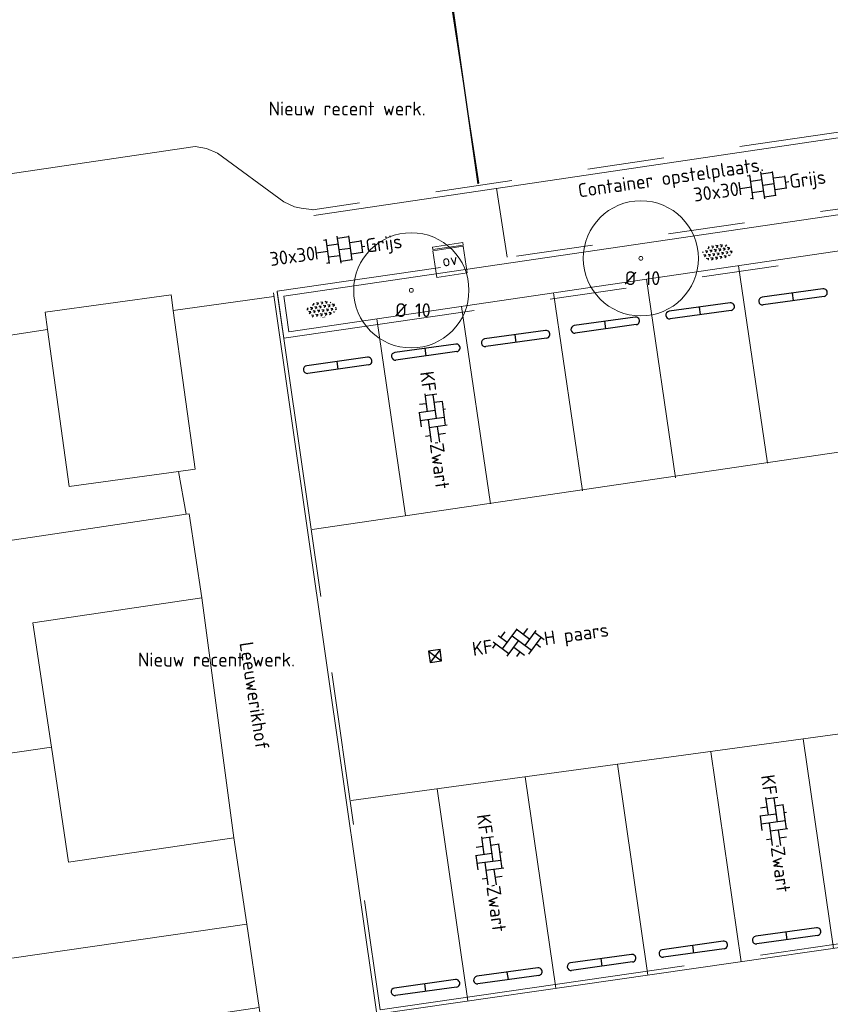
# Model space of a CAD drawing. Header units: metres. Extents: x 102746 to 103541, y 468531 to 469408.
# Tile 20 of 87: x 103077 to 103098, y 469010 to 469035. Entities that reach past the tile are written whole.
import ezdxf
from ezdxf.enums import TextEntityAlignment as Align

# ---------------------------------------------------------------- set-up
doc = ezdxf.new("R2010")
doc.units = ezdxf.units.M
doc.linetypes.add('VH-OPSLUITBAND_100X200', pattern=[16, 8, -2, 4, -2])
doc.linetypes.add('VH-TROTTOIRBAND_130-150', pattern=[15, 5, -2, 2, -2, 2, -2])
doc.layers.get('0').update_dxf_attribs({"lineweight": 25})
for name, color, linetype, lineweight in [('B-RO-GR-BOOM-G', 90, 'Continuous', 13), ('B-RO-GR-BOOM_BOOM_10 CM-S', 90, 'Continuous', 25), ('B-RO-GR-SIERPLANTSOEN-S', 90, 'Continuous', 25), ('B-RO-IE-MEUBILAIR_WEGMEUBILAIR-S', 7, 'Continuous', 25), ('B-RO-KL-ET_LS_OV_KAST-S', 190, 'Continuous', 25), ('B-RO-OG-BGT-G', 253, 'Continuous', 13), ('B-RO-RI-HWA_KOLK-S', 150, 'Continuous', 25), ('B-RO-VH-KANTOPSLUITING_ACHTERKANTBAND-G', 253, 'Continuous', 18), ('B-RO-VH-KANTOPSLUITING_OPSLUITBAND_100X200-G', 150, 'VH-OPSLUITBAND_100X200', 18), ('B-RO-VH-KANTOPSLUITING_TROTTOIRBAND_130 150-G', 84, 'VH-TROTTOIRBAND_130-150', 18), ('B-RO-VH-VERHARDING-G', 252, 'Continuous', 18), ('B-RO-VH-VERHARDING_BETONSTRAATSTEEN-S', 252, 'Continuous', 25), ('B-RO-VH-VERHARDING_TEGEL_BETON-S', 252, 'Continuous', 25), ('X-XX-AL-T18', 7, 'Continuous', 18)]:
    doc.layers.add(name, color=color, linetype=linetype, lineweight=lineweight)
doc.layers.add('OUD_NAAR_NIEUW_SCHEIDING', color=1, linetype='Continuous')
doc.styles.add('NLCS-ISO', font='txt')
doc.styles.add('NLCS-ISO-M200-T18', font='txt', dxfattribs={"height": 0.36})

# ---------------------------------------------------------------- blocks, each defined once
blk = doc.blocks.new('SIE-WEG_PARKEERMAATREGEL_STOOTBAND_200X200X900_DUBBEL')
for p, q in [((0.7999999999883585, 0.1000000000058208), (-0.8000000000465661, 0.1000000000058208)), ((0, -0.1000000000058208), (0, 0.1000000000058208)), ((0.7999999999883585, -0.1000000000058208), (-0.7999999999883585, -0.1000000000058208))]:
    blk.add_line(p, q)
for centre, start, end in [((-0.7999999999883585, 2.91038304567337e-11), 89.99999999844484, 269.9999999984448), ((0.8000000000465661, -8.731149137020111e-11), 269.9999999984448, 90.00000001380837)]:
    blk.add_arc(centre, 0.1, start, end)
blk = doc.blocks.new('B-SRI-KOLK_STRAAT_300X300-SO')
for p, q in [((-0.7500000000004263, 2.842170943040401e-13), (0.7499999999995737, 1.500000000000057)), ((0.7499999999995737, 2.842170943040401e-13), (-0.7500000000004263, 1.500000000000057))]:
    blk.add_line(p, q)
at = {"flags": 128}
blk.add_lwpolyline([(-0.7500000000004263, 2.842170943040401e-13), (0.7499999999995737, 2.842170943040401e-13), (0.7499999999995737, 1.500000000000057), (-0.7500000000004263, 1.500000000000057)], close=True, dxfattribs=at)
blk = doc.blocks.new('SGR-BOOM 10')
at = {"layer": 'B-RO-GR-BOOM-G'}
for radius in [1.5, 0.05]:
    blk.add_circle((0.0006134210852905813, -0.0002409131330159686), radius, dxfattribs=at)
at = {"layer": 'X-XX-AL-T18', "insert": (-0.4167809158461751, -0.3367894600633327), "char_height": 0.36, "attachment_point": 1, "style": 'NLCS-ISO-M200-T18'}
blk.add_mtext_dynamic_manual_height_columns('%%C 10', width=1.833884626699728, gutter_width=1.8, heights=[0], dxfattribs=at)
blk = doc.blocks.new('SKL-ET_OV_KAST-SO')
at = {"color": 0, "linetype": 'ByBlock', "lineweight": 18}
for points in [[(-2, 2), (2, 2), (2, 1.680000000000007), (-2, 1.680000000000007)], [(-2, 1.52000000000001), (2, 1.52000000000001), (2, -2), (-2, -2)]]:
    blk.add_lwpolyline(points, close=True, dxfattribs=at)
at = {"color": 0, "linetype": 'ByBlock', "lineweight": 18, "style": 'NLCS-ISO'}
blk.add_text('ov', height=1.5, dxfattribs=at).set_placement((0, 0), align=Align.MIDDLE_CENTER)
blk = doc.blocks.new('SVH-BSS_KEIFORMAAT_ELLEBOOG_KL-SO')
for p, q in [((-1.871609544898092, 1.501752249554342), (-1.871609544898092, 0.3855414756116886)), ((-1.871609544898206, 1.435541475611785), (1.278390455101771, 1.435541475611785)), ((-0.8216095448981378, 1.746491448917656), (-0.8216095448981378, 1.435541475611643)), ((0.2283904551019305, 1.435541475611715), (0.2283904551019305, -1.714458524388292)), ((1.278390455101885, 1.667504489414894), (1.278390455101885, -0.664458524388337)), ((2.32839045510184, 1.309937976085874), (2.32839045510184, 0.3855414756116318)), ((-2.921609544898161, 0.9167434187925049), (-2.921609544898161, -0.6644585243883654)), ((-2.921609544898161, 0.3855414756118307), (0.2283904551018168, 0.3855414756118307)), ((-0.8216095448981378, 0.385541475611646), (-0.8216095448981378, -1.746491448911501)), ((1.278390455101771, 0.3855414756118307), (3.316110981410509, 0.3855414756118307)), ((3.378390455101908, 0.1772992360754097), (3.378390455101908, -0.1772992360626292)), ((-3.155125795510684, -0.6644585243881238), (-0.8216095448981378, -0.6644585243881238)), ((-1.871609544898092, -0.6644585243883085), (-1.871609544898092, -1.501752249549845)), ((0.2283904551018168, -0.6644585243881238), (3.155125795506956, -0.6644585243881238)), ((2.32839045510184, -0.6644585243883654), (2.32839045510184, -1.30993797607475)), ((-0.8216095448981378, -1.714458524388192), (1.034122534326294, -1.714458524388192))]:
    blk.add_line(p, q)
at = {"style": 'NLCS-ISO'}
blk.add_attdef('FORMAAT', text='', height=1.8, dxfattribs=at).set_placement((-3.39489953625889, -4.365574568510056e-15), align=Align.MIDDLE_RIGHT)
blk.add_attdef('KLEUR', text='', height=1.8, dxfattribs=at).set_placement((3.39489953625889, 3.637978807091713e-16), align=Align.MIDDLE_LEFT)
at = {"style": 'NLCS-ISO', "flags": 1}
blk.add_attdef('FUNCTIE', text='', height=1.8, dxfattribs=at).set_placement((0.1159930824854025, -3.584775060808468), align=Align.MIDDLE_CENTER)
blk = doc.blocks.new('SVH-BSS_KEIFORMAAT_KEPER_KL-SO')
for p, q in [((-2.227386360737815, -0.7424621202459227), (-2.461364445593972e-13, 1.484924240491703)), ((-2.227386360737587, 0.7424621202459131), (-1.567820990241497, 1.402027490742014)), ((-0.09998502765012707, 1.584909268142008), (1.484924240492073, -2.322309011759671e-13)), ((0.742462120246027, 0.7424621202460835), (1.404576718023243, 1.404576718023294)), ((-3.43788558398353, -0.4680371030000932), (-2.969848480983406, 3.774758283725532e-14)), ((-3.307551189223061, 0.3377027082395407), (-1.484924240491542, -1.484924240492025)), ((-2.519732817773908, 1.034808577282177), (-1.484924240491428, -2.748912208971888e-13)), ((-1.773950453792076, -1.773950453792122), (2.086109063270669e-13, 2.082778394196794e-13)), ((-0.7424621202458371, 0.7424621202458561), (1.484924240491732, -1.48492424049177)), ((0.7424621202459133, -0.7424621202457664), (2.463847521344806, 0.9789232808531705)), ((1.058390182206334, -1.911458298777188), (2.969848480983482, 9.325873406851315e-15)), ((2.227386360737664, 0.7424621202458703), (3.310004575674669, -0.3401560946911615)), ((-0.7424621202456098, -0.7424621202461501), (0.5036314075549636, -1.988555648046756)), ((2.227386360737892, -0.7424621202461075), (2.720216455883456, -1.235292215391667)), ((-0.5150548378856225, -1.999979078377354), (9.492406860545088e-14, -1.484924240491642))]:
    blk.add_line(p, q)
at = {"style": 'NLCS-ISO'}
blk.add_attdef('FORMAAT', text='', height=1.8, dxfattribs=at).set_placement((-3.471395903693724, -0.2340185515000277), align=Align.MIDDLE_RIGHT)
blk.add_attdef('KLEUR', text='', height=1.8, dxfattribs=at).set_placement((3.318214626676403, -0.215048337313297), align=Align.MIDDLE_LEFT)
at = {"style": 'NLCS-ISO', "flags": 1}
blk.add_attdef('FUNCTIE', text='', height=1.8, dxfattribs=at).set_placement((0.1159930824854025, -3.584775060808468), align=Align.MIDDLE_CENTER)
blk = doc.blocks.new('SVH-TEGEL_300X300_DUN_HALFST_KL-SO')
for p, q in [((-1.83708385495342, 1.5), (-1.499999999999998, 1.5)), ((-1.499999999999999, -1.600165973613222), (-1.499999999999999, 1.600165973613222)), ((1.110223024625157e-15, -1.78372119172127), (1.110223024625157e-15, 1.78372119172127)), ((2.220446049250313e-15, 1.5), (1.500000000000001, 1.5)), ((1.500000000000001, -1.600165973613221), (1.500000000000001, 1.600165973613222)), ((-3.08021532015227, 0.7500000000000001), (-2.999999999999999, 0.7500000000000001)), ((-2.999999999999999, -0.8349495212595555), (-2.999999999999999, 0.834949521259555)), ((-2.999999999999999, 0), (-1.499999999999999, 0)), ((-1.499999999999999, 0.7500000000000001), (1.110223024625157e-15, 0.7500000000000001)), ((0, 0), (1.500000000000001, 0)), ((1.500000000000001, 0.7500000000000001), (3, 0.7500000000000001)), ((3, -0.8349495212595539), (3, 0.8349495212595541)), ((3, 0), (3.39489953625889, 0)), ((-3.08021532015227, -0.7500000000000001), (-3, -0.7500000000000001)), ((-1.5, -0.7500000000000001), (0, -0.7500000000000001)), ((1.499999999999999, -0.7500000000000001), (3, -0.7500000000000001)), ((-1.837083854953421, -1.5), (-1.499999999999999, -1.5)), ((1.110223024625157e-15, -1.5), (1.500000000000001, -1.5))]:
    blk.add_line(p, q)
at = {"style": 'NLCS-ISO'}
blk.add_attdef('FORMAAT', text='', height=1.8, dxfattribs=at).set_placement((-3.18021532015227, -2.887924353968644e-16), align=Align.MIDDLE_RIGHT)
blk.add_attdef('KLEUR', text='', height=1.8, dxfattribs=at).set_placement((3.49489953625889, -6.891423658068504e-16), align=Align.MIDDLE_LEFT)
at = {"style": 'NLCS-ISO', "flags": 1}
blk.add_attdef('FUNCTIE', text='', height=1.8, dxfattribs=at).set_placement((0.1159930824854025, -3.584775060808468), align=Align.MIDDLE_CENTER)
blk = doc.blocks.new('SGR-SIERPLANTSOEN-SO')
at = {"ltscale": 0.1}
h = blk.add_hatch(dxfattribs=at)
h.set_pattern_fill('GR-SIERPLANTSOEN', color=256, scale=0.1, style=0, pattern_type=2)
h.set_pattern_definition([(30, (-2.066961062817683, -1.090504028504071), (0.2886752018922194, 0.4999998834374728), [0.2, -0.8]), (90, (-1.980358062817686, -1.140504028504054), (-0.288675, 0.5), [0.2, -0.8]), (150, (-1.893755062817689, -1.090504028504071), (-0.5773502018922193, 1.165625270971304e-07), [0.2, -0.8])])
edge = h.paths.add_edge_path()
edge.add_ellipse((0, 0), major_axis=(1.980358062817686, 0), ratio=0.5254120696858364, start_angle=0, end_angle=360, ccw=False)
at = {"ltscale": 0.1, "style": 'NLCS-ISO'}
blk.add_attdef('TYPE', text='', height=0.5, dxfattribs=at).set_placement((3.470943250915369, -0.01606055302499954), align=Align.MIDDLE_CENTER)

msp = doc.modelspace()

# ---------------------------------------------------------------- linework, layer by layer
at = {"layer": 'B-RO-OG-BGT-G', "color": 252, "flags": 128}
for points in [[(103087.3135775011, 469038.5715458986), (103086.668, 469038.476), (103081.992, 469037.784), (103076.33, 469036.945), (103073.983, 469036.598), (103026.191, 469029.623), (103023.233, 469029.191), (103023.082, 469029.171), (103023.899, 469023.574), (103024.442, 469023.637), (103046.755, 469026.93), (103081.431, 469032.048), (103081.731, 469032.001), (103082.017, 469031.879), (103083.74, 469030.614), (103084.019, 469030.484), (103084.193, 469030.446), (103084.5229115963, 469030.4046616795)], [(103084.5229115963, 469030.4046616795), (103084.193, 469030.446), (103084.019, 469030.484), (103083.74, 469030.614), (103082.017, 469031.879), (103081.731, 469032.001), (103081.431, 469032.048), (103046.755, 469026.93)], [(103048.985, 469023.96), (103052.051, 469024.414), (103054.992, 469024.849), (103057.933, 469025.284), (103060.874, 469025.72), (103063.815, 469026.156), (103066.877, 469026.609), (103066.96, 469026.045), (103076.624, 469027.14), (103077.594, 469027.289), (103077.532, 469027.739), (103080.809, 469028.191), (103080.866, 469027.782), (103083.4843249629, 469028.1434815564)], [(103083.4843249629, 469028.1434815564), (103080.866, 469027.782), (103081.436, 469023.649), (103081.001, 469023.589), (103081.201, 469022.475), (103081.282, 469022.487), (103081.606, 469020.3), (103082.443, 469014.055), (103082.776, 469011.807), (103083.099, 469009.63), (103083.993, 469003.393), (103084.326, 469001.145), (103084.496, 469000), (103084.626, 468999.121), (103085.098, 468995.512), (103080.886, 468994.753), (103082.406, 468981.147)]]:
    msp.add_lwpolyline(points, dxfattribs=at)
for points in [[(103081.001, 469023.589), (103081.436, 469023.649), (103080.866, 469027.782), (103080.809, 469028.191), (103077.532, 469027.739), (103077.594, 469027.289), (103078.159, 469023.197)], [(103076.624, 469027.14), (103066.96, 469026.045), (103067.74, 469020.778), (103067.782, 469020.488), (103077.434, 469021.917), (103081.201, 469022.475), (103081.001, 469023.589), (103078.159, 469023.197), (103077.594, 469027.289)], [(103077.434, 469021.917), (103067.782, 469020.488), (103065.886, 469020.207), (103066.596, 469014.671), (103068.604, 469014.961), (103068.586, 469015.088), (103077.692, 469016.409), (103077.212, 469019.649), (103081.606, 469020.3), (103081.282, 469022.487), (103081.201, 469022.475)], [(103077.692, 469016.409), (103078.136, 469013.417), (103082.443, 469014.055), (103081.606, 469020.3), (103077.212, 469019.649)], [(103068.604, 469014.961), (103068.613, 469014.901), (103069.34, 469009.858), (103082.776, 469011.807), (103082.443, 469014.055), (103078.136, 469013.417), (103077.692, 469016.409), (103068.586, 469015.088)], [(103067.544, 469004.216), (103070.101, 469004.586), (103078.964, 469005.901), (103078.512, 469008.951), (103083.099, 469009.63), (103082.776, 469011.807), (103069.34, 469009.858), (103066.829, 469009.532)]]:
    msp.add_lwpolyline(points, close=True, dxfattribs=at)
at = {"layer": 'B-RO-VH-KANTOPSLUITING_ACHTERKANTBAND-G', "linetype": 'Continuous'}
for points, elevation in [([(103100.575737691, 469032.631915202), (103084.520775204, 469030.252706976)], -3.866918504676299), ([(103083.47036849, 469028.24084805), (103086.161825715, 469009.464058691), (103100.620823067, 469011.542146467)], -3.733611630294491)]:
    msp.add_lwpolyline(points, dxfattribs=dict(at, elevation=elevation))
at = {"layer": 'B-RO-VH-KANTOPSLUITING_ACHTERKANTBAND-G', "linetype": 'Continuous', "elevation": -3.65390393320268}
msp.add_lwpolyline([(103083.742148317, 469028.154238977), (103083.872547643, 469027.22927061), (103102.677550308, 469029.991814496), (103102.535971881, 469030.912315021)], close=True, dxfattribs=at)
at = {"layer": 'B-RO-VH-KANTOPSLUITING_OPSLUITBAND_100X200-G', "elevation": -3.733611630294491}
msp.add_lwpolyline([(103083.5693567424, 469028.2550369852), (103086.2466197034, 469009.5772730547), (103100.6065969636, 469011.6411293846)], dxfattribs=at)
at = {"layer": 'B-RO-VH-KANTOPSLUITING_TROTTOIRBAND_130 150-G', "elevation": -3.866918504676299}
msp.add_lwpolyline([(103100.5537491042, 469032.7802947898), (103084.4987866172, 469030.4010865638)], dxfattribs=at)
at = {"layer": 'B-RO-VH-KANTOPSLUITING_TROTTOIRBAND_130 150-G', "elevation": -3.65390393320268}
msp.add_lwpolyline([(103083.5727957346, 469028.2809924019), (103083.7450778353, 469027.0589347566), (103102.8487641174, 469029.8653566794), (103102.6615824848, 469031.0823555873)], close=True, dxfattribs=at)
at = {"layer": 'B-RO-VH-VERHARDING-G', "linetype": 'Continuous'}
for points, elevation in [([(103081.932573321, 469038.481520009), (103087.195710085, 469039.285128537), (103087.316258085, 469038.555318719), (103087.66594578, 469038.599882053), (103088.815881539, 469031.099543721)], -3.88576408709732), ([(103103.494285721, 469024.87065871), (103084.481855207, 469022.082755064)], -3.83131467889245), ([(103085.492631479, 469015.02198536), (103099.871190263, 469016.983390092)], -3.79652590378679)]:
    msp.add_lwpolyline(points, dxfattribs=dict(at, elevation=elevation))
at = {"layer": 'B-RO-VH-VERHARDING-G', "flags": 128}
for points, elevation in [([(103096.329, 469023.803), (103095.5733216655, 469028.9481696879)], -3.766), ([(103093.938, 469023.427), (103093.1788007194, 469028.5964032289)], -3.781), ([(103091.515, 469023.087), (103090.7581482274, 469028.2407979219)], -3.804), ([(103089.122, 469022.744), (103088.3664227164, 469027.8894421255)], -3.823), ([(103086.912, 469022.446), (103086.1602260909, 469027.5653414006)], -3.803), ([(103097.26, 469016.629), (103098.0447113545, 469011.1719004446)], -3.793), ([(103094.855, 469016.294), (103095.6414039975, 469010.8264903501)], -3.83), ([(103092.423, 469015.973), (103093.2135575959, 469010.4775534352)], -3.853), ([(103090.026, 469015.641), (103090.8182610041, 469010.1332946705)], -3.829), ([(103087.733, 469015.325), (103088.5270413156, 469009.8039941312)], -3.788)]:
    msp.add_lwpolyline(points, dxfattribs=dict(at, elevation=elevation))
at = {"layer": 'B-RO-VH-VERHARDING-G', "linetype": 'Continuous'}
msp.add_polyline3d([(103089.551120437, 469029.168198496, -3.7856517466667), (103089.277981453, 469030.962673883, -3.81610321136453)], dxfattribs=at)
at = {"layer": 'OUD_NAAR_NIEUW_SCHEIDING', "linetype": 'Continuous', "elevation": -3.95974475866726}
msp.add_lwpolyline([(103087.725667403, 469038.567905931), (103088.788216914, 469031.079342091)], dxfattribs=at)

# ---------------------------------------------------------------- block references
at = {"layer": 'B-RO-GR-BOOM_BOOM_10 CM-S'}
for p in [(103093.034, 469029.14, -3.682), (103087.06, 469028.307, -3.631)]:
    msp.add_blockref('SGR-BOOM 10', p, dxfattribs=at)
at = {"layer": 'B-RO-GR-SIERPLANTSOEN-S'}
for p, xscale, yscale, zscale, rotation in [((103095.0312707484, 469029.2957818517), 0.2000000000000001, 0.2000000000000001, 0.2000000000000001, 8.40720500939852), ((103084.7288082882, 469027.8076923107), 0.2, 0.2, 0.2, 8.332613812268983)]:
    msp.add_blockref('SGR-SIERPLANTSOEN-SO', p, dxfattribs=dict(at, xscale=xscale, yscale=yscale, zscale=zscale, rotation=rotation))
at = {"layer": 'B-RO-IE-MEUBILAIR_WEGMEUBILAIR-S', "rotation": 7.932560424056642}
for p in [(103096.9962762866, 469028.1374898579, -3.784686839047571), (103094.5762321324, 469027.7734180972, -3.78313396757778), (103092.1065877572, 469027.4018844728, -3.781549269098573), (103089.7740071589, 469027.050970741, -3.78005252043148), (103087.4369121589, 469026.699377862, -3.778552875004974), (103085.1434839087, 469026.3543542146, -3.77708124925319), (103096.8290533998, 469011.4989307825, -3.689200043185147), (103094.3991379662, 469011.1507303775, -3.696486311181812), (103092.0111763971, 469010.8085418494, -3.70364677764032), (103089.5728699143, 469010.4591390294, -3.71095820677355), (103087.4282474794, 469010.1518203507, -3.717389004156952)]:
    msp.add_blockref('SIE-WEG_PARKEERMAATREGEL_STOOTBAND_200X200X900_DUBBEL', p, dxfattribs=at)
at = {"layer": 'B-RO-KL-ET_LS_OV_KAST-S', "xscale": 0.2, "yscale": 0.2, "zscale": 0.2, "rotation": 8.526130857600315}
msp.add_blockref('SKL-ET_OV_KAST-SO', (103088.0621555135, 469029.0953378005, -3.7632277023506), dxfattribs=at)
at = {"layer": 'B-RO-RI-HWA_KOLK-S', "xscale": 0.2, "yscale": 0.2, "zscale": 0.2, "rotation": 188.1790581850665}
msp.add_blockref('B-SRI-KOLK_STRAAT_300X300-SO', (103087.6586599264, 469018.9314742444, -3.887), dxfattribs=at)
at = {"layer": 'B-RO-VH-VERHARDING_BETONSTRAATSTEEN-S', "xscale": 0.2, "yscale": 0.2, "zscale": 0.2}
for name, p, rotation, values in [('SVH-BSS_KEIFORMAAT_ELLEBOOG_KL-SO', (103087.6254408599, 469025.0006287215), 277.7881987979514, {'FORMAAT': 'KF', 'KLEUR': 'Zwart'}), ('SVH-BSS_KEIFORMAAT_KEPER_KL-SO', (103089.8520877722, 469019.1847381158), 8.251747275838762, {'FORMAAT': 'KF', 'KLEUR': 'H paars'}), ('SVH-BSS_KEIFORMAAT_ELLEBOOG_KL-SO', (103096.4992164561, 469014.496609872), 277.7881987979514, {'FORMAAT': 'KF', 'KLEUR': 'Zwart'}), ('SVH-BSS_KEIFORMAAT_ELLEBOOG_KL-SO', (103089.0999422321, 469013.4710995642), 277.7881987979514, {'FORMAAT': 'KF', 'KLEUR': 'Zwart'})]:
    msp.add_blockref(name, p, dxfattribs=dict(at, rotation=rotation)).add_auto_attribs(values)
at = {"layer": 'B-RO-VH-VERHARDING_TEGEL_BETON-S', "xscale": 0.2000000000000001, "yscale": 0.2000000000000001, "zscale": 0.2000000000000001, "rotation": 7.944451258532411}
for p in [(103096.2105923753, 469031.0424607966), (103085.1817530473, 469029.3659945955)]:
    msp.add_blockref('SVH-TEGEL_300X300_DUN_HALFST_KL-SO', p, dxfattribs=at).add_auto_attribs({'FORMAAT': '30x30', 'KLEUR': 'Grijs'})

# ---------------------------------------------------------------- texts
at = {"layer": 'B-RO-OG-BGT-G', "color": 252, "style": 'NLCS-ISO-M200-T18'}
msp.add_text('Leeuwerikhof', height=0.36, rotation=278.7, dxfattribs=at).set_placement((103082.98, 469017.75), align=Align.MIDDLE)
at = {"layer": 'X-XX-AL-T18', "char_height": 0.36, "attachment_point": 1, "style": 'NLCS-ISO-M200-T18'}
for insert in [(103083.3457713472, 469033.2188683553), (103079.9458635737, 469018.8713776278)]:
    msp.add_mtext_dynamic_manual_height_columns('Nieuw recent werk.', width=5.593684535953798, gutter_width=1.8, heights=[0], dxfattribs=dict(at, insert=insert))
at = {"layer": 'X-XX-AL-T18', "insert": (103091.3746936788, 469031.0776116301, -3.866918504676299), "char_height": 0.36, "attachment_point": 1, "rotation": 8.214288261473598, "style": 'NLCS-ISO-M200-T18'}
msp.add_mtext_dynamic_manual_height_columns('Container opstelplaats.', width=5.339556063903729, gutter_width=1.8, heights=[0], dxfattribs=at)

doc.saveas('drawing.dxf')
